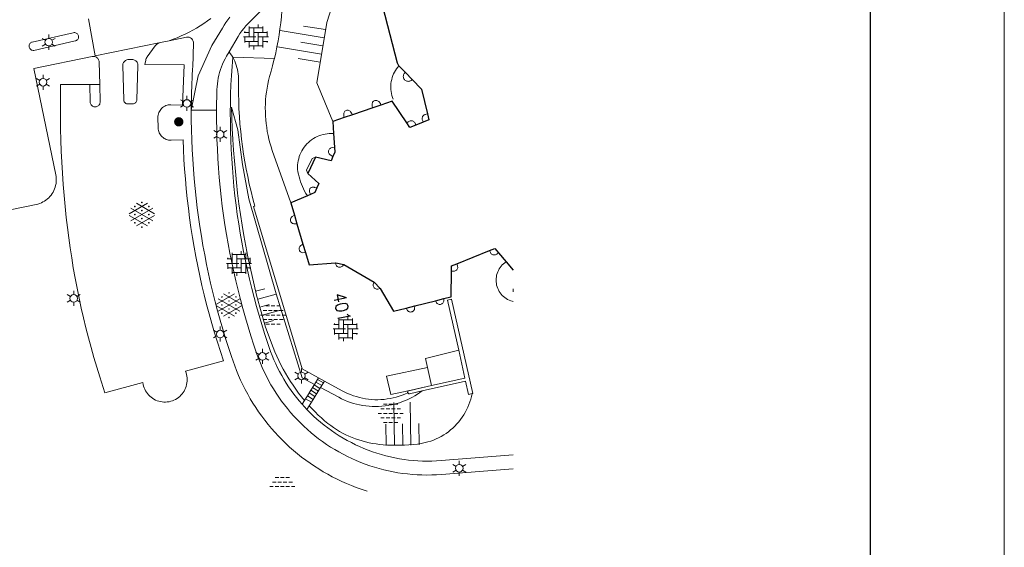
# Model space of a CAD drawing. Header units: metres. Extents: x 118656 to 118796, y 483654 to 483738.
# Tile 11 of 15: x 118760 to 118775, y 483687 to 483695. Entities that reach past the tile are written whole.
import ezdxf
from ezdxf.enums import TextEntityAlignment as Align

# ---------------------------------------------------------------- set-up
doc = ezdxf.new("R2010")
doc.units = ezdxf.units.M
doc.header["$MEASUREMENT"] = 0
doc.linetypes.add('DGN Style 2', pattern=[3.180526, 1.908315, -1.27221])
for name, color, linetype, lineweight in [('Baakschild', 7, 'Continuous', 0), ('Barrier', 7, 'Continuous', 0), ('Kader', 7, 'Continuous', 0), ('Klemmfix', 7, 'Continuous', 0), ('Level 17', 7, 'Continuous', 0), ('Level 19', 7, 'Continuous', 0), ('Level 2', 7, 'Continuous', 0), ('Level 21', 7, 'Continuous', 0), ('Level 22', 7, 'Continuous', 0), ('Level 31', 7, 'Continuous', 0), ('Level 33', 7, 'Continuous', 0), ('Level 50', 7, 'Continuous', 0), ('Oml_ voetganger', 7, 'Continuous', 0), ('Werkterrein', 7, 'Continuous', 0)]:
    doc.layers.add(name, color=color, linetype=linetype, lineweight=lineweight)
doc.styles.add('Style-STANDARD', font='STANDARD.shx')

# ---------------------------------------------------------------- blocks, each defined once
blk = doc.blocks.new('ONVERH_1')
at = {"layer": 'Barrier', "color": 7, "linetype": 'Continuous', "lineweight": 0}
for p, q in [((-1.18, 0.54), (-0.75, 0.54)), ((-0.86, 1.08), (-0.42, 1.08)), ((-0.54, 0.54), (-0.1, 0.54)), ((-0.21, 1.08), (0.22, 1.08)), ((0.12, 0.54), (0.55, 0.54)), ((0.44, 1.08), (0.87, 1.08)), ((0.77, 0.54), (1.2, 0.54)), ((-1.5, -0.01), (-1.07, -0.01)), ((-1.18, -0.54), (-0.75, -0.54)), ((-1.18, -0.54), (-0.75, -0.54)), ((-0.86, -0.01), (-0.42, -0.01)), ((-0.86, -1.09), (-0.42, -1.09)), ((-0.54, -0.54), (-0.1, -0.54)), ((-0.21, -0.01), (0.22, -0.01)), ((-0.21, -1.09), (0.22, -1.09)), ((0.12, -0.54), (0.55, -0.54)), ((0.44, -0.01), (0.87, -0.01)), ((0.44, -1.09), (0.87, -1.09)), ((0.77, -0.54), (1.2, -0.54)), ((1.09, -0.01), (1.5, -0.01))]:
    blk.add_line(p, q, dxfattribs=at)
blk = doc.blocks.new('OVERH_1')
at = {"layer": 'Barrier', "color": 7, "linetype": 'Continuous', "lineweight": 0}
for p, q in [((-0.81, 0), (-0.81, 1.26)), ((0.27, 1.08), (0.27, 1.47)), ((0.82, 0.54), (0.82, 1.26)), ((-1.5, 0), (0, 0)), ((-1.4, 0.54), (-0.81, 0.54)), ((-1.35, 0.54), (-1.35, 0.65)), ((-1.35, -0.65), (-1.35, 0)), ((-0.81, 1.08), (0.82, 1.08)), ((-0.27, -0.54), (-0.27, 1.08)), ((-0.27, 0.54), (1.35, 0.54)), ((0.27, -1.08), (0.27, 0.54)), ((0.27, 0), (1.5, 0)), ((0.82, -1.26), (0.82, 0)), ((1.35, 0), (1.35, 0.65)), ((-1.35, -0.54), (0.27, -0.54)), ((-0.81, -1.26), (-0.81, -0.54)), ((-0.81, -1.08), (0.82, -1.08)), ((-0.26, -1.48), (-0.26, -1.08)), ((0.82, -0.54), (1.4, -0.54)), ((1.35, -0.65), (1.35, -0.54))]:
    blk.add_line(p, q, dxfattribs=at)
blk = doc.blocks.new('GVERH_1')
at = {"layer": 'Barrier', "color": 7, "linetype": 'Continuous', "lineweight": 0}
for p, q in [((-1.5, 0.1), (0.66, 1.35)), ((-0.66, 1.35), (1.5, 0.1)), ((-1.3, 0.75), (1.3, -0.75)), ((-1.3, -0.75), (0, 0)), ((0, 0), (1.3, 0.75)), ((-1.5, -0.1), (0.66, -1.34)), ((-0.66, -1.34), (1.5, -0.1))]:
    blk.add_line(p, q, dxfattribs=at)
for centre in [(0, 1.45), (-0.84, 0.97), (-0.84, 0), (0, 0.48), (0.83, 0), (0.84, 0.97), (-0.84, -0.97), (0, -0.48), (0.83, -0.97), (0, -1.49)]:
    blk.add_circle(centre, 0.035, dxfattribs=at)
blk = doc.blocks.new('TALUD')
at = {"layer": 'Klemmfix', "color": 7, "linetype": 'Continuous', "lineweight": 0}
for p, q in [((0, 0), (-0.001, -0.712)), ((-0.711, 0), (-0.711, -0.712)), ((-0.355, -0.001), (-0.357, -1.425)), ((0.355, -0.001), (0.356, -1.425)), ((0.711, -0.002), (0.713, -0.714))]:
    blk.add_line(p, q, dxfattribs=at)
blk = doc.blocks.new('TALUD_4')
at = {"layer": 'Klemmfix', "color": 7, "linetype": 'Continuous', "lineweight": 0}
for p, q in [((-0.711, 0), (-0.712, -0.712)), ((-0.357, 0), (-0.358, -1.425)), ((0, 0), (0, -0.713)), ((0.354, 0), (0.356, -1.423)), ((0.711, 0), (0.711, -0.713))]:
    blk.add_line(p, q, dxfattribs=at)
blk = doc.blocks.new('TALUD_5')
at = {"layer": 'Klemmfix', "color": 7, "linetype": 'Continuous', "lineweight": 0}
for p, q in [((-0.713, 0), (-0.714, -0.711)), ((-0.357, 0), (-0.358, -1.422)), ((0, 0), (-0.001, -0.711)), ((0.354, 0.001), (0.355, -1.422)), ((0.711, 0.001), (0.71, -0.71))]:
    blk.add_line(p, q, dxfattribs=at)
blk = doc.blocks.new('LANTPL_1')
at = {"layer": 'Level 50', "color": 7, "linetype": 'Continuous', "lineweight": 13}
for p, q in [((-0.38, 0.22), (-0.78, 0.45)), ((0, 0.45), (0, 0.9)), ((0.78, 0.45), (0.39, 0.22)), ((-0.38, -0.22), (-0.78, -0.46)), ((0, -0.9), (0, -0.46)), ((0.78, -0.46), (0.39, -0.22))]:
    blk.add_line(p, q, dxfattribs=at)
blk.add_circle((0, 0), 0.45, dxfattribs=at)
blk = doc.blocks.new('BOOM_1')
at = {"layer": 'Oml_ voetganger', "linetype": 'Continuous', "lineweight": 0}
h = blk.add_hatch(color=7, dxfattribs=at)
edge = h.paths.add_edge_path()
edge.add_arc((0, 0), 0.56, 0, 360)
blk = doc.blocks.new('A2')
at = {"layer": 'Kader', "color": 7, "linetype": 'Continuous', "lineweight": 0, "flags": 128}
blk.add_lwpolyline([(-0.297, -0.21), (0.297, -0.21), (0.297, 0.21), (-0.297, 0.21), (-0.297, -0.21)], close=True, dxfattribs=at)
at = {"layer": 'Kader', "color": 7, "linetype": 'Continuous', "lineweight": 30, "flags": 128}
blk.add_lwpolyline([(-0.287, -0.2), (0.287, -0.2), (0.287, 0.2), (-0.287, 0.2), (-0.287, -0.2)], close=True, dxfattribs=at)
blk = doc.blocks.new('*U33')
at = {"layer": 'Kader', "color": 7, "linetype": 'Continuous', "lineweight": 0, "xscale": 200, "yscale": 200, "zscale": 200}
blk.add_blockref('A2', (0, 0), dxfattribs=at)

msp = doc.modelspace()

# ---------------------------------------------------------------- linework, layer by layer
at = {"layer": 'Barrier', "color": 7, "linetype": 'Continuous', "lineweight": 0}
for p, q in [((118764.226, 483687.669), (118764.278, 483687.669)), ((118764.265, 483687.737), (118764.319, 483687.737)), ((118764.305, 483687.804), (118764.359, 483687.804)), ((118764.305, 483687.669), (118764.359, 483687.669)), ((118764.346, 483687.737), (118764.4, 483687.737)), ((118764.386, 483687.804), (118764.441, 483687.804)), ((118764.386, 483687.669), (118764.441, 483687.669)), ((118764.427, 483687.737), (118764.481, 483687.737)), ((118764.467, 483687.804), (118764.522, 483687.804)), ((118764.467, 483687.669), (118764.522, 483687.669)), ((118764.508, 483687.737), (118764.562, 483687.737)), ((118764.549, 483687.669), (118764.601, 483687.669))]:
    msp.add_line(p, q, dxfattribs=at)
at = {"layer": 'Kader', "color": 7, "linetype": 'Continuous', "lineweight": 30}
for p, q in [((118766.154, 483693.953), (118766.25, 483693.853)), ((118766.25, 483693.853), (118766.351, 483693.749)), ((118765.763, 483693.323), (118765.458, 483693.218)), ((118765.885, 483693.365), (118765.763, 483693.323)), ((118765.338, 483693.177), (118765.166, 483693.118)), ((118765.166, 483693.118), (118765.177, 483692.941)), ((118765.458, 483693.218), (118765.338, 483693.177)), ((118766.518, 483693.11), (118766.407, 483693.065)), ((118765.177, 483692.941), (118765.191, 483692.736)), ((118764.91, 483692.586), (118764.794, 483692.345)), ((118764.786, 483692.011), (118764.538, 483691.903)), ((118764.832, 483692.032), (118764.786, 483692.011)), ((118764.538, 483691.903), (118764.592, 483691.72)), ((118764.592, 483691.72), (118764.63, 483691.594)), ((118764.63, 483691.594), (118764.721, 483691.287)), ((118764.721, 483691.287), (118764.758, 483691.164)), ((118767.016, 483690.996), (118767.507, 483691.194)), ((118767.64, 483691.161), (118767.755, 483691.027)), ((118765.212, 483691.01), (118765.329, 483690.986)), ((118765.329, 483690.986), (118765.783, 483690.722)), ((118765.783, 483690.722), (118765.876, 483690.628)), ((118766.699, 483690.444), (118766.823, 483690.475)), ((118766.261, 483690.334), (118766.389, 483690.366)), ((118766.389, 483690.366), (118766.699, 483690.444))]:
    msp.add_line(p, q, dxfattribs=at)
at = {"layer": 'Kader', "color": 7, "linetype": 'Continuous', "lineweight": 30, "flags": 128}
for points in [[(118767.129, 483696.214), (118766.989, 483696.206), (118766.948, 483696.196), (118766.224, 483695.72), (118766.205, 483695.693), (118765.906, 483694.873), (118765.908, 483694.842), (118766.129, 483693.995), (118766.149, 483693.958), (118766.154, 483693.953)], [(118766.351, 483693.749), (118766.491, 483693.604), (118766.581, 483693.232)], [(118766.27, 483693.1), (118766.052, 483693.422), (118765.885, 483693.365)], [(118766.407, 483693.065), (118766.318, 483693.029), (118766.27, 483693.1)], [(118766.581, 483693.232), (118766.602, 483693.144), (118766.518, 483693.11)], [(118765.191, 483692.736), (118765.196, 483692.661), (118765.169, 483692.597)], [(118765.169, 483692.597), (118765.141, 483692.533), (118764.91, 483692.586)], [(118764.794, 483692.345), (118764.96, 483692.193), (118764.929, 483692.127)], [(118764.929, 483692.127), (118764.899, 483692.061), (118764.832, 483692.032)], [(118767.507, 483691.194), (118767.585, 483691.225), (118767.64, 483691.161)], [(118764.758, 483691.164), (118764.812, 483690.981), (118765.206, 483691.011), (118765.212, 483691.01)], [(118766.939, 483690.884), (118766.941, 483690.966), (118767.016, 483690.996)], [(118767.755, 483691.027), (118767.861, 483690.9027)], [(118766.823, 483690.475), (118766.931, 483690.503), (118766.933, 483690.503), (118766.939, 483690.884)], [(118765.876, 483690.628), (118766.071, 483690.286), (118766.261, 483690.334)]]:
    msp.add_lwpolyline(points, dxfattribs=at)
at = {"layer": 'Level 17', "color": 7, "linetype": 'Continuous', "lineweight": 0}
for p, q in [((118762.591, 483694.299), (118762.723, 483694.326)), ((118764.294, 483694.059), (118763.671, 483694.081)), ((118761.685, 483693.673), (118761.539, 483693.673)), ((118763.053, 483693.287), (118763.43, 483693.287)), ((118764.745, 483688.954), (118764.708, 483688.898)), ((118764.761, 483688.98), (118764.745, 483688.954)), ((118764.814, 483688.875), (118764.779, 483688.82)), ((118764.847, 483688.929), (118764.814, 483688.875))]:
    msp.add_line(p, q, dxfattribs=at)
at = {"layer": 'Level 17', "color": 7, "linetype": 'Continuous', "lineweight": 0, "flags": 128}
for points in [[(118764.415, 483695.311), (118764.394, 483695.258), (118764.372, 483695.205), (118764.347, 483695.153), (118764.321, 483695.102), (118764.294, 483695.052), (118764.264, 483695.003), (118764.233, 483694.955), (118764.201, 483694.908), (118764.166, 483694.862), (118764.131, 483694.817), (118764.093, 483694.774), (118764.054, 483694.732), (118764.014, 483694.691), (118763.973, 483694.651), (118763.937, 483694.618), (118763.903, 483694.583), (118763.869, 483694.547), (118763.837, 483694.51), (118763.807, 483694.471), (118763.778, 483694.432), (118763.751, 483694.391), (118763.617, 483694.16)], [(118764.415, 483695.311), (118764.418, 483695.221), (118764.419, 483695.131), (118764.418, 483695.041), (118764.416, 483694.951), (118764.411, 483694.861), (118764.405, 483694.771), (118764.398, 483694.681), (118764.388, 483694.591), (118764.377, 483694.502), (118764.364, 483694.413), (118764.349, 483694.324), (118764.332, 483694.235), (118764.314, 483694.147), (118764.294, 483694.059)], [(118762.591, 483694.299), (118761.619, 483694.099), (118761.516, 483694.651)], [(118762.723, 483694.326), (118762.783, 483694.348), (118762.843, 483694.371), (118762.903, 483694.397), (118762.961, 483694.424), (118763.019, 483694.452), (118763.076, 483694.483), (118763.132, 483694.515), (118763.187, 483694.549), (118763.241, 483694.584), (118763.293, 483694.621), (118763.345, 483694.659)], [(118763.629, 483694.675), (118763.599, 483694.637), (118763.57, 483694.597), (118763.543, 483694.556), (118763.517, 483694.514), (118763.36, 483694.255), (118763.156, 483693.799), (118763.053, 483693.287)], [(118760.69, 483694.182), (118760.679, 483694.184), (118760.668, 483694.187), (118760.659, 483694.193), (118760.65, 483694.2), (118760.643, 483694.209), (118760.637, 483694.218), (118760.633, 483694.229), (118760.631, 483694.24), (118760.631, 483694.251), (118760.633, 483694.262), (118760.637, 483694.272), (118760.643, 483694.282), (118760.651, 483694.29), (118760.659, 483694.297), (118760.669, 483694.303), (118760.679, 483694.306), (118761.291, 483694.444), (118761.302, 483694.446), (118761.313, 483694.446), (118761.324, 483694.444), (118761.334, 483694.44), (118761.344, 483694.434), (118761.352, 483694.427), (118761.359, 483694.418), (118761.364, 483694.408), (118761.368, 483694.398), (118761.369, 483694.387), (118761.369, 483694.376), (118761.367, 483694.365), (118761.363, 483694.355), (118761.357, 483694.345), (118761.349, 483694.337), (118761.341, 483694.33), (118761.331, 483694.325), (118761.32, 483694.322), (118760.701, 483694.182), (118760.69, 483694.182)], [(118761.539, 483693.673), (118761.101, 483693.67), (118761.099, 483693.505), (118761.098, 483693.339), (118761.098, 483693.173), (118761.101, 483693.008), (118761.105, 483692.842), (118761.111, 483692.677), (118761.119, 483692.512), (118761.129, 483692.346), (118761.14, 483692.181), (118761.153, 483692.016), (118761.168, 483691.851), (118761.185, 483691.687), (118761.202, 483691.535), (118761.222, 483691.384), (118761.243, 483691.233), (118761.267, 483691.083), (118761.291, 483690.933), (118761.318, 483690.783), (118761.347, 483690.633), (118761.378, 483690.484), (118761.41, 483690.335), (118761.444, 483690.187), (118761.48, 483690.039), (118761.518, 483689.891), (118761.557, 483689.744), (118761.599, 483689.598), (118761.642, 483689.451), (118761.687, 483689.306), (118761.762, 483689.067), (118762.329, 483689.221), (118762.333, 483689.195), (118762.339, 483689.17), (118762.347, 483689.146), (118762.358, 483689.122), (118762.369, 483689.099), (118762.383, 483689.077), (118762.398, 483689.057), (118762.415, 483689.037), (118762.433, 483689.019), (118762.453, 483689.002), (118762.474, 483688.987), (118762.496, 483688.973), (118762.519, 483688.962), (118762.543, 483688.952), (118762.567, 483688.944), (118762.592, 483688.938), (118762.618, 483688.933), (118762.643, 483688.931), (118762.669, 483688.931), (118762.695, 483688.933), (118762.721, 483688.937), (118762.746, 483688.943), (118762.77, 483688.95), (118762.794, 483688.96), (118762.817, 483688.971), (118762.84, 483688.984), (118762.861, 483688.999), (118762.881, 483689.016), (118762.899, 483689.033), (118762.916, 483689.053), (118762.932, 483689.073), (118762.946, 483689.095), (118762.958, 483689.118), (118762.968, 483689.141), (118762.977, 483689.166), (118762.983, 483689.191), (118762.988, 483689.216), (118762.991, 483689.242), (118762.992, 483689.267), (118762.99, 483689.293), (118762.987, 483689.319), (118762.982, 483689.344), (118762.975, 483689.369), (118762.966, 483689.393), (118763.534, 483689.547), (118763.487, 483689.685), (118763.442, 483689.825), (118763.399, 483689.965), (118763.358, 483690.105), (118763.319, 483690.246), (118763.281, 483690.388), (118763.245, 483690.53), (118763.212, 483690.672), (118763.18, 483690.815), (118763.15, 483690.958), (118763.121, 483691.102), (118763.095, 483691.246), (118763.071, 483691.39), (118763.048, 483691.535), (118763.028, 483691.68), (118763.009, 483691.825), (118762.992, 483691.97), (118762.977, 483692.116), (118762.965, 483692.262), (118762.953, 483692.408), (118762.944, 483692.554), (118762.937, 483692.7), (118762.932, 483692.846), (118762.753, 483692.84), (118762.734, 483692.84), (118762.715, 483692.842), (118762.697, 483692.846), (118762.68, 483692.852), (118762.663, 483692.859), (118762.647, 483692.868), (118762.631, 483692.879), (118762.617, 483692.891), (118762.604, 483692.904), (118762.593, 483692.919), (118762.583, 483692.934), (118762.575, 483692.951), (118762.568, 483692.968), (118762.563, 483692.986), (118762.56, 483693.004), (118762.558, 483693.023), (118762.555, 483693.178), (118762.555, 483693.197), (118762.558, 483693.216), (118762.562, 483693.234), (118762.568, 483693.252), (118762.576, 483693.27), (118762.586, 483693.286), (118762.597, 483693.301), (118762.61, 483693.315), (118762.625, 483693.328), (118762.64, 483693.339), (118762.656, 483693.349), (118762.674, 483693.357), (118762.692, 483693.363), (118762.71, 483693.367), (118762.729, 483693.369), (118762.748, 483693.369), (118762.921, 483693.364), (118762.945, 483693.965), (118762.36, 483693.971), (118762.373, 483694.036), (118762.376, 483694.049), (118762.381, 483694.061), (118762.387, 483694.073), (118762.395, 483694.085), (118762.515, 483694.25), (118762.525, 483694.261), (118762.536, 483694.272), (118762.549, 483694.281), (118762.562, 483694.289), (118762.576, 483694.294), (118762.591, 483694.299)], [(118762.723, 483694.326), (118762.98, 483694.38), (118762.993, 483694.381), (118763.006, 483694.381), (118763.019, 483694.379), (118763.031, 483694.375), (118763.043, 483694.369), (118763.054, 483694.361), (118763.063, 483694.352), (118763.071, 483694.341), (118763.078, 483694.33), (118763.082, 483694.318), (118763.085, 483694.305), (118763.085, 483694.292), (118763.075, 483693.924), (118763.073, 483693.915), (118763.066, 483693.789), (118763.061, 483693.664), (118763.057, 483693.538), (118763.054, 483693.412), (118763.053, 483693.287)], [(118763.617, 483694.16), (118763.58, 483694.096), (118763.559, 483694.057), (118763.539, 483694.018), (118763.52, 483693.977), (118763.503, 483693.937), (118763.489, 483693.895), (118763.476, 483693.853), (118763.464, 483693.81), (118763.455, 483693.768), (118763.448, 483693.725), (118763.442, 483693.682), (118763.438, 483693.639), (118763.436, 483693.595), (118763.433, 483693.493), (118763.431, 483693.39), (118763.43, 483693.287)], [(118763.671, 483694.081), (118763.654, 483694.108), (118763.636, 483694.134), (118763.617, 483694.16)], [(118761.577, 483694.091), (118761.589, 483694.091), (118761.601, 483694.091), (118761.613, 483694.088), (118761.625, 483694.084), (118761.635, 483694.078), (118761.645, 483694.071), (118761.654, 483694.062), (118761.662, 483694.053), (118761.668, 483694.042), (118761.672, 483694.03), (118761.675, 483694.018), (118761.676, 483694.006), (118761.685, 483693.673)], [(118762.108, 483693.382), (118762.097, 483693.383), (118762.087, 483693.385), (118762.077, 483693.39), (118762.067, 483693.396), (118762.06, 483693.403), (118762.053, 483693.412), (118762.048, 483693.422), (118762.045, 483693.432), (118762.044, 483693.443), (118762.03, 483693.954), (118762.031, 483693.967), (118762.033, 483693.979), (118762.037, 483693.991), (118762.043, 483694.002), (118762.051, 483694.012), (118762.059, 483694.021), (118762.069, 483694.029), (118762.08, 483694.035), (118762.092, 483694.04), (118762.104, 483694.043), (118762.117, 483694.044), (118762.169, 483694.044), (118762.181, 483694.043), (118762.194, 483694.041), (118762.206, 483694.036), (118762.217, 483694.03), (118762.227, 483694.023), (118762.236, 483694.013), (118762.244, 483694.003), (118762.25, 483693.992), (118762.254, 483693.979), (118762.256, 483693.967), (118762.257, 483693.954), (118762.24, 483693.444), (118762.239, 483693.433), (118762.236, 483693.423), (118762.231, 483693.414), (118762.225, 483693.405), (118762.218, 483693.398), (118762.209, 483693.392), (118762.2, 483693.387), (118762.19, 483693.385), (118762.179, 483693.383), (118762.108, 483693.382)], [(118764.708, 483688.898), (118764.665, 483688.948), (118764.623, 483688.999), (118764.583, 483689.051), (118764.544, 483689.105), (118764.507, 483689.159), (118764.471, 483689.214), (118764.436, 483689.271), (118764.403, 483689.328), (118764.372, 483689.386), (118764.342, 483689.444), (118764.314, 483689.504), (118764.287, 483689.564), (118764.262, 483689.625), (118764.238, 483689.687), (118764.192, 483689.82), (118764.148, 483689.953), (118764.106, 483690.087), (118764.066, 483690.222), (118764.027, 483690.357), (118763.99, 483690.493), (118763.955, 483690.629), (118763.922, 483690.765), (118763.891, 483690.902), (118763.861, 483691.04), (118763.833, 483691.177), (118763.807, 483691.316), (118763.783, 483691.454), (118763.761, 483691.593), (118763.74, 483691.732), (118763.721, 483691.871), (118763.705, 483692.011), (118763.69, 483692.151), (118763.677, 483692.288), (118763.666, 483692.426), (118763.656, 483692.563), (118763.649, 483692.701), (118763.643, 483692.839), (118763.639, 483692.977), (118763.637, 483693.115), (118763.636, 483693.253), (118763.637, 483693.391), (118763.641, 483693.529), (118763.645, 483693.667), (118763.652, 483693.805), (118763.661, 483693.943), (118763.671, 483694.081)], [(118761.685, 483693.673), (118761.692, 483693.414), (118761.692, 483693.402), (118761.689, 483693.391), (118761.685, 483693.38), (118761.679, 483693.37), (118761.672, 483693.361), (118761.663, 483693.353), (118761.653, 483693.347), (118761.643, 483693.342), (118761.631, 483693.339), (118761.62, 483693.338), (118761.608, 483693.339), (118761.597, 483693.341), (118761.586, 483693.345), (118761.576, 483693.351), (118761.567, 483693.359), (118761.559, 483693.367), (118761.553, 483693.377), (118761.548, 483693.388), (118761.545, 483693.399), (118761.544, 483693.411), (118761.539, 483693.673)], [(118763.053, 483693.287), (118763.053, 483693.14), (118763.056, 483692.994), (118763.06, 483692.847), (118763.066, 483692.701), (118763.074, 483692.555), (118763.084, 483692.409), (118763.096, 483692.263), (118763.109, 483692.117), (118763.125, 483691.975), (118763.142, 483691.833), (118763.16, 483691.691), (118763.181, 483691.55), (118763.203, 483691.409), (118763.227, 483691.268), (118763.253, 483691.127), (118763.281, 483690.987), (118763.31, 483690.847), (118763.341, 483690.708), (118763.374, 483690.569), (118763.409, 483690.43), (118763.445, 483690.292), (118763.484, 483690.154), (118763.524, 483690.017), (118763.565, 483689.88), (118763.609, 483689.744), (118763.654, 483689.609), (118763.701, 483689.474), (118763.728, 483689.401), (118763.758, 483689.329), (118763.79, 483689.258), (118763.823, 483689.187), (118763.858, 483689.118), (118763.895, 483689.049), (118763.933, 483688.981), (118763.974, 483688.915), (118764.016, 483688.849), (118764.059, 483688.785), (118764.105, 483688.721), (118764.151, 483688.659), (118764.2, 483688.598), (118764.25, 483688.538), (118764.301, 483688.48), (118764.354, 483688.423), (118764.409, 483688.367), (118764.464, 483688.312), (118764.521, 483688.259), (118764.58, 483688.208), (118764.64, 483688.158), (118764.701, 483688.109), (118764.763, 483688.063), (118764.826, 483688.017), (118764.891, 483687.974), (118764.957, 483687.932), (118765.023, 483687.891), (118765.091, 483687.853), (118765.159, 483687.816), (118765.229, 483687.781), (118765.299, 483687.747), (118765.371, 483687.716), (118765.443, 483687.686), (118765.515, 483687.658), (118765.589, 483687.632), (118765.663, 483687.608), (118765.68, 483687.603)], [(118767.861, 483687.9368), (118766.787, 483687.851), (118766.715, 483687.846), (118766.643, 483687.843), (118766.57, 483687.842), (118766.498, 483687.843), (118766.426, 483687.846), (118766.354, 483687.851), (118766.282, 483687.858), (118766.21, 483687.867), (118766.139, 483687.877), (118766.068, 483687.89), (118765.997, 483687.905), (118765.927, 483687.921), (118765.857, 483687.939), (118765.788, 483687.959), (118765.719, 483687.981), (118765.651, 483688.005), (118765.583, 483688.031), (118765.517, 483688.059), (118765.451, 483688.088), (118765.385, 483688.119), (118765.321, 483688.151), (118765.257, 483688.186), (118765.195, 483688.222), (118765.133, 483688.26), (118765.073, 483688.299), (118765.014, 483688.341), (118764.955, 483688.383), (118764.898, 483688.427), (118764.843, 483688.473), (118764.788, 483688.52), (118764.735, 483688.569), (118764.683, 483688.619), (118764.632, 483688.671), (118764.583, 483688.723), (118764.535, 483688.777), (118764.489, 483688.833), (118764.444, 483688.889), (118764.4, 483688.947), (118764.359, 483689.006), (118764.319, 483689.066), (118764.28, 483689.127), (118764.243, 483689.189), (118764.208, 483689.252), (118764.175, 483689.316), (118764.143, 483689.381), (118764.113, 483689.447), (118764.085, 483689.513), (118764.058, 483689.581), (118764.034, 483689.648), (118763.988, 483689.783), (118763.944, 483689.918), (118763.902, 483690.053), (118763.861, 483690.189), (118763.823, 483690.326), (118763.786, 483690.463), (118763.751, 483690.601), (118763.718, 483690.739), (118763.686, 483690.877), (118763.656, 483691.016), (118763.629, 483691.155), (118763.603, 483691.295), (118763.578, 483691.435), (118763.556, 483691.575), (118763.535, 483691.716), (118763.516, 483691.856), (118763.499, 483691.997), (118763.484, 483692.139), (118763.471, 483692.282), (118763.459, 483692.425), (118763.45, 483692.569), (118763.442, 483692.712), (118763.436, 483692.856), (118763.432, 483693), (118763.43, 483693.143), (118763.43, 483693.287)], [(118764.779, 483688.82), (118764.743, 483688.859), (118764.708, 483688.898)], [(118767.861, 483688.1439), (118766.783, 483688.058), (118766.714, 483688.053), (118766.645, 483688.051), (118766.575, 483688.05), (118766.506, 483688.051), (118766.437, 483688.054), (118766.368, 483688.059), (118766.299, 483688.066), (118766.231, 483688.075), (118766.162, 483688.086), (118766.094, 483688.098), (118766.026, 483688.113), (118765.959, 483688.129), (118765.892, 483688.147), (118765.826, 483688.167), (118765.76, 483688.189), (118765.695, 483688.213), (118765.631, 483688.239), (118765.567, 483688.266), (118765.505, 483688.295), (118765.443, 483688.326), (118765.381, 483688.358), (118765.321, 483688.392), (118765.262, 483688.428), (118765.204, 483688.465), (118765.147, 483688.505), (118765.091, 483688.545), (118765.035, 483688.587), (118764.982, 483688.631), (118764.929, 483688.676), (118764.878, 483688.723), (118764.828, 483688.771), (118764.779, 483688.82)]]:
    msp.add_lwpolyline(points, dxfattribs=at)
at = {"layer": 'Level 19', "color": 7, "linetype": 'Continuous', "lineweight": 0}
msp.add_line((118764.709, 483689.428), (118764.953, 483689.295), dxfattribs=at)
at = {"layer": 'Level 19', "color": 7, "linetype": 'Continuous', "lineweight": 0, "flags": 128}
for points in [[(118765.166, 483693.118), (118764.927, 483693.695), (118765.075, 483694.597), (118765.536, 483696.038), (118765.621, 483696.911), (118765.978, 483697.126)], [(118761.577, 483694.091), (118761.571, 483694.089), (118760.701, 483693.909), (118761.029, 483692.325), (118761.033, 483692.299), (118761.036, 483692.272), (118761.037, 483692.246), (118761.036, 483692.219), (118761.033, 483692.192), (118761.027, 483692.166), (118761.021, 483692.14), (118761.012, 483692.115), (118761.001, 483692.09), (118760.989, 483692.066), (118760.975, 483692.043), (118760.96, 483692.021), (118760.943, 483692.001), (118760.924, 483691.981), (118760.904, 483691.963), (118760.883, 483691.947), (118760.861, 483691.932), (118760.838, 483691.918), (118760.814, 483691.907), (118760.789, 483691.897), (118760.763, 483691.888), (118760.737, 483691.882), (118758.187, 483691.357)], [(118763.671, 483694.081), (118763.687, 483694.051), (118763.701, 483694.021), (118763.714, 483693.991), (118763.725, 483693.959), (118763.735, 483693.927), (118763.743, 483693.895), (118763.75, 483693.862), (118763.755, 483693.829), (118763.758, 483693.796), (118763.759, 483693.763), (118763.758, 483693.649), (118763.758, 483693.535), (118763.761, 483693.422), (118763.765, 483693.309), (118763.772, 483693.195), (118763.78, 483693.082), (118763.791, 483692.969), (118763.803, 483692.856), (118763.817, 483692.744), (118763.834, 483692.631), (118763.852, 483692.519), (118763.873, 483692.408), (118763.895, 483692.297), (118763.919, 483692.186), (118763.945, 483692.075), (118763.973, 483691.965), (118764.003, 483691.856), (118763.984, 483691.85)], [(118764.538, 483691.903), (118764.263, 483692.686), (118764.245, 483692.742), (118764.228, 483692.799), (118764.213, 483692.856), (118764.2, 483692.913), (118764.188, 483692.971), (118764.179, 483693.029), (118764.171, 483693.088), (118764.165, 483693.147), (118764.161, 483693.206), (118764.159, 483693.265), (118764.158, 483693.324), (118764.16, 483693.383), (118764.163, 483693.442), (118764.168, 483693.501), (118764.175, 483693.56), (118764.184, 483693.618), (118764.195, 483693.676), (118764.208, 483693.734), (118764.222, 483693.791), (118764.245, 483693.871), (118764.267, 483693.952), (118764.287, 483694.033), (118764.294, 483694.059)], [(118766.067, 483693.452), (118766.056, 483693.48), (118766.047, 483693.509), (118766.041, 483693.539), (118766.036, 483693.569), (118766.033, 483693.599), (118766.031, 483693.629), (118766.032, 483693.659), (118766.035, 483693.689), (118766.039, 483693.719), (118766.046, 483693.748), (118766.054, 483693.777), (118766.064, 483693.804), (118766.075, 483693.831), (118766.088, 483693.857), (118766.103, 483693.883), (118766.118, 483693.907), (118766.136, 483693.931), (118766.154, 483693.953)], [(118764.892, 483689.195), (118764.711, 483689.292), (118764.32, 483690.545), (118763.914, 483691.963), (118763.82, 483692.478), (118763.749, 483692.996), (118763.654, 483693.334), (118763.659, 483693.173), (118763.665, 483693.013), (118763.673, 483692.852), (118763.684, 483692.692), (118763.696, 483692.531), (118763.711, 483692.371), (118763.727, 483692.211), (118763.745, 483692.052), (118763.765, 483691.892), (118763.787, 483691.733), (118763.811, 483691.574), (118763.838, 483691.416), (118763.866, 483691.257), (118763.896, 483691.1), (118764.029, 483690.529), (118764.053, 483690.438), (118764.078, 483690.348), (118764.161, 483690.049), (118764.276, 483689.748), (118764.302, 483689.682), (118764.33, 483689.616), (118764.36, 483689.551), (118764.391, 483689.487), (118764.424, 483689.424), (118764.459, 483689.362), (118764.495, 483689.301), (118764.533, 483689.24), (118764.572, 483689.181), (118764.613, 483689.123), (118764.655, 483689.065), (118764.699, 483689.009), (118764.745, 483688.954)], [(118764.786, 483692.011), (118764.765, 483692.045), (118764.746, 483692.079), (118764.728, 483692.114), (118764.712, 483692.149), (118764.697, 483692.185), (118764.684, 483692.221), (118764.672, 483692.257), (118764.662, 483692.294), (118764.653, 483692.332), (118764.646, 483692.369), (118764.641, 483692.407), (118764.64, 483692.439), (118764.641, 483692.471), (118764.644, 483692.502), (118764.649, 483692.533), (118764.657, 483692.564), (118764.665, 483692.595), (118764.676, 483692.624), (118764.689, 483692.653), (118764.703, 483692.682), (118764.72, 483692.709), (118764.738, 483692.735), (118764.757, 483692.76), (118764.778, 483692.784), (118764.801, 483692.806), (118764.824, 483692.827), (118764.849, 483692.846), (118764.876, 483692.864), (118764.903, 483692.88), (118764.931, 483692.894), (118764.96, 483692.907), (118764.99, 483692.918), (118765.021, 483692.927), (118765.051, 483692.933), (118765.083, 483692.938), (118765.114, 483692.941), (118765.146, 483692.942), (118765.177, 483692.941)], [(118767.861, 483690.4321), (118767.847, 483690.435), (118767.823, 483690.443), (118767.799, 483690.452), (118767.777, 483690.463), (118767.755, 483690.476), (118767.734, 483690.491), (118767.715, 483690.506), (118767.697, 483690.524), (118767.68, 483690.543), (118767.665, 483690.563), (118767.651, 483690.584), (118767.639, 483690.606), (118767.629, 483690.629), (118767.62, 483690.652), (118767.613, 483690.677), (118767.609, 483690.701), (118767.606, 483690.726), (118767.605, 483690.751), (118767.606, 483690.777), (118767.609, 483690.801), (118767.613, 483690.826), (118767.62, 483690.85), (118767.629, 483690.874), (118767.639, 483690.897), (118767.651, 483690.919), (118767.665, 483690.94), (118767.68, 483690.96), (118767.697, 483690.979), (118767.715, 483690.996), (118767.734, 483691.012), (118767.755, 483691.027)], [(118766.499, 483689.097), (118766.465, 483689.072), (118766.429, 483689.049), (118766.392, 483689.026), (118766.355, 483689.005), (118766.317, 483688.985), (118766.278, 483688.967), (118766.238, 483688.95), (118766.198, 483688.935), (118766.16, 483688.921), (118766.121, 483688.91), (118766.082, 483688.899), (118766.043, 483688.89), (118766.003, 483688.883), (118765.993, 483688.881), (118765.946, 483688.874), (118765.899, 483688.869), (118765.851, 483688.866), (118765.803, 483688.865), (118765.756, 483688.866), (118765.708, 483688.869), (118765.661, 483688.873), (118765.613, 483688.88), (118765.567, 483688.889), (118765.52, 483688.899), (118765.474, 483688.912), (118765.429, 483688.926), (118765.384, 483688.942), (118765.34, 483688.96), (118765.297, 483688.98), (118765.254, 483689.002), (118764.983, 483689.147)], [(118765.044, 483689.245), (118765.305, 483689.101), (118765.347, 483689.079), (118765.388, 483689.06), (118765.431, 483689.042), (118765.475, 483689.026), (118765.519, 483689.012), (118765.563, 483688.999), (118765.608, 483688.989), (118765.654, 483688.981), (118765.7, 483688.974), (118765.746, 483688.969), (118765.792, 483688.967), (118765.838, 483688.966), (118765.885, 483688.968), (118765.931, 483688.971), (118765.977, 483688.977), (118766.023, 483688.984), (118766.068, 483688.993), (118766.113, 483689.004), (118766.157, 483689.017), (118766.201, 483689.032), (118766.244, 483689.049), (118766.287, 483689.068)], [(118764.814, 483688.875), (118764.858, 483688.829), (118764.902, 483688.783), (118764.948, 483688.738), (118764.995, 483688.695), (118765.043, 483688.653), (118765.093, 483688.612), (118765.135, 483688.58), (118765.178, 483688.55), (118765.222, 483688.521), (118765.267, 483688.494), (118765.313, 483688.468), (118765.36, 483688.444), (118765.408, 483688.422), (118765.457, 483688.401), (118765.506, 483688.383), (118765.556, 483688.365), (118765.606, 483688.35), (118765.657, 483688.336), (118765.708, 483688.324), (118765.76, 483688.314), (118765.812, 483688.306), (118765.864, 483688.3), (118765.917, 483688.295), (118765.981, 483688.29), (118766.045, 483688.287), (118766.11, 483688.286), (118766.174, 483688.286), (118766.238, 483688.288), (118766.303, 483688.292), (118766.367, 483688.298), (118766.431, 483688.305), (118766.494, 483688.315), (118766.504, 483688.317), (118766.546, 483688.326), (118766.587, 483688.337), (118766.628, 483688.349), (118766.669, 483688.364), (118766.708, 483688.38), (118766.747, 483688.399), (118766.785, 483688.419), (118766.822, 483688.44), (118766.858, 483688.464), (118766.893, 483688.489), (118766.926, 483688.515), (118766.959, 483688.543), (118766.99, 483688.573), (118767.019, 483688.604), (118767.047, 483688.636), (118767.074, 483688.669), (118767.099, 483688.704), (118767.123, 483688.74), (118767.145, 483688.777), (118767.165, 483688.814), (118767.184, 483688.853), (118767.2, 483688.893), (118767.215, 483688.933), (118767.228, 483688.973), (118767.239, 483689.015), (118767.249, 483689.057)]]:
    msp.add_lwpolyline(points, dxfattribs=at)
at = {"layer": 'Level 2', "color": 7, "linetype": 'Continuous', "lineweight": 13, "flags": 128}
for points in [[(118766.64, 483689.177), (118766.549, 483689.581), (118767.046, 483689.707)], [(118767.046, 483689.707), (118767.14, 483689.289), (118766.64, 483689.177)]]:
    msp.add_lwpolyline(points, dxfattribs=at)
at = {"layer": 'Level 21', "color": 7, "linetype": 'Continuous', "lineweight": 0, "flags": 128}
for points in [[(118766.25, 483693.853), (118766.241, 483693.846), (118766.233, 483693.837), (118766.227, 483693.827), (118766.223, 483693.816), (118766.22, 483693.804), (118766.219, 483693.792), (118766.22, 483693.78), (118766.223, 483693.769), (118766.228, 483693.758), (118766.235, 483693.748), (118766.242, 483693.739), (118766.251, 483693.733), (118766.261, 483693.727), (118766.271, 483693.723), (118766.282, 483693.72), (118766.293, 483693.719), (118766.304, 483693.721), (118766.315, 483693.723), (118766.326, 483693.727), (118766.335, 483693.733), (118766.344, 483693.74), (118766.351, 483693.749)], [(118765.885, 483693.365), (118765.878, 483693.386), (118765.853, 483693.416), (118765.845, 483693.423), (118765.836, 483693.429), (118765.826, 483693.433), (118765.816, 483693.435), (118765.805, 483693.434), (118765.795, 483693.433), (118765.785, 483693.429), (118765.775, 483693.423), (118765.768, 483693.416), (118765.761, 483693.407), (118765.757, 483693.397), (118765.754, 483693.387), (118765.753, 483693.377), (118765.756, 483693.342), (118765.763, 483693.323)], [(118765.458, 483693.218), (118765.451, 483693.24), (118765.433, 483693.266), (118765.425, 483693.274), (118765.417, 483693.28), (118765.407, 483693.285), (118765.397, 483693.287), (118765.386, 483693.288), (118765.376, 483693.287), (118765.365, 483693.284), (118765.356, 483693.279), (118765.348, 483693.272), (118765.341, 483693.264), (118765.335, 483693.255), (118765.332, 483693.245), (118765.33, 483693.234), (118765.331, 483693.198), (118765.338, 483693.177)], [(118766.407, 483693.065), (118766.395, 483693.094), (118766.39, 483693.103), (118766.383, 483693.112), (118766.374, 483693.119), (118766.365, 483693.125), (118766.354, 483693.129), (118766.343, 483693.131), (118766.332, 483693.132), (118766.321, 483693.13), (118766.31, 483693.127), (118766.3, 483693.122), (118766.291, 483693.115), (118766.27, 483693.1)], [(118766.581, 483693.232), (118766.56, 483693.227), (118766.55, 483693.226), (118766.539, 483693.222), (118766.53, 483693.217), (118766.521, 483693.211), (118766.514, 483693.203), (118766.508, 483693.194), (118766.504, 483693.184), (118766.501, 483693.174), (118766.501, 483693.163), (118766.502, 483693.152), (118766.505, 483693.142), (118766.509, 483693.132), (118766.518, 483693.11)], [(118765.191, 483692.736), (118765.169, 483692.734), (118765.143, 483692.726), (118765.133, 483692.722), (118765.125, 483692.717), (118765.118, 483692.71), (118765.112, 483692.702), (118765.107, 483692.694), (118765.104, 483692.684), (118765.102, 483692.675), (118765.102, 483692.665), (118765.104, 483692.655), (118765.108, 483692.646), (118765.113, 483692.637), (118765.119, 483692.63), (118765.146, 483692.607), (118765.169, 483692.597)], [(118764.91, 483692.586), (118764.856, 483692.566), (118764.771, 483692.392), (118764.794, 483692.345)], [(118764.929, 483692.127), (118764.895, 483692.133), (118764.886, 483692.137), (118764.877, 483692.139), (118764.867, 483692.14), (118764.857, 483692.139), (118764.848, 483692.136), (118764.839, 483692.132), (118764.832, 483692.126), (118764.825, 483692.118), (118764.821, 483692.11), (118764.817, 483692.101), (118764.816, 483692.091), (118764.816, 483692.082), (118764.818, 483692.072), (118764.832, 483692.032)], [(118764.592, 483691.72), (118764.559, 483691.7), (118764.551, 483691.693), (118764.544, 483691.684), (118764.539, 483691.675), (118764.535, 483691.664), (118764.534, 483691.654), (118764.534, 483691.643), (118764.537, 483691.632), (118764.541, 483691.623), (118764.547, 483691.613), (118764.555, 483691.606), (118764.563, 483691.599), (118764.573, 483691.595), (118764.583, 483691.592), (118764.63, 483691.594)], [(118764.721, 483691.287), (118764.687, 483691.268), (118764.679, 483691.26), (118764.672, 483691.252), (118764.667, 483691.242), (118764.664, 483691.232), (118764.663, 483691.221), (118764.664, 483691.21), (118764.667, 483691.2), (118764.671, 483691.19), (118764.678, 483691.181), (118764.686, 483691.174), (118764.695, 483691.168), (118764.705, 483691.164), (118764.715, 483691.161), (118764.758, 483691.164)], [(118767.507, 483691.194), (118767.519, 483691.166), (118767.523, 483691.156), (118767.53, 483691.148), (118767.537, 483691.141), (118767.547, 483691.135), (118767.556, 483691.13), (118767.567, 483691.127), (118767.577, 483691.127), (118767.588, 483691.128), (118767.598, 483691.13), (118767.608, 483691.135), (118767.617, 483691.141), (118767.64, 483691.161)], [(118765.212, 483691.01), (118765.211, 483690.984), (118765.216, 483690.974), (118765.222, 483690.965), (118765.23, 483690.957), (118765.239, 483690.951), (118765.249, 483690.946), (118765.26, 483690.944), (118765.271, 483690.943), (118765.282, 483690.944), (118765.293, 483690.948), (118765.303, 483690.953), (118765.311, 483690.959), (118765.329, 483690.986)], [(118766.939, 483690.884), (118766.973, 483690.883), (118766.983, 483690.885), (118766.993, 483690.888), (118767.003, 483690.893), (118767.011, 483690.899), (118767.018, 483690.907), (118767.024, 483690.916), (118767.028, 483690.926), (118767.031, 483690.936), (118767.031, 483690.947), (118767.03, 483690.957), (118767.027, 483690.967), (118767.016, 483690.996)], [(118765.783, 483690.722), (118765.77, 483690.687), (118765.769, 483690.676), (118765.77, 483690.666), (118765.773, 483690.656), (118765.777, 483690.647), (118765.783, 483690.639), (118765.79, 483690.632), (118765.799, 483690.626), (118765.808, 483690.621), (118765.818, 483690.619), (118765.828, 483690.618), (118765.838, 483690.619), (118765.876, 483690.628)], [(118767.861, 483690.6203), (118767.86, 483690.617), (118767.858, 483690.605), (118767.858, 483690.594), (118767.86, 483690.583), (118767.861, 483690.5793)], [(118766.699, 483690.444), (118766.717, 483690.411), (118766.725, 483690.404), (118766.733, 483690.398), (118766.743, 483690.393), (118766.753, 483690.39), (118766.763, 483690.389), (118766.773, 483690.39), (118766.783, 483690.393), (118766.793, 483690.397), (118766.801, 483690.403), (118766.809, 483690.41), (118766.815, 483690.419), (118766.819, 483690.428), (118766.822, 483690.438), (118766.823, 483690.475)], [(118767.046, 483689.707), (118766.878, 483690.454), (118766.939, 483690.468), (118767.256, 483689.059), (118767.249, 483689.057)], [(118766.261, 483690.334), (118766.283, 483690.299), (118766.289, 483690.291), (118766.298, 483690.285), (118766.307, 483690.28), (118766.317, 483690.277), (118766.328, 483690.275), (118766.338, 483690.276), (118766.349, 483690.279), (118766.358, 483690.283), (118766.367, 483690.289), (118766.374, 483690.297), (118766.38, 483690.306), (118766.384, 483690.315), (118766.387, 483690.326), (118766.389, 483690.366)], [(118766.287, 483689.068), (118766.285, 483689.074), (118766.284, 483689.08), (118766.286, 483689.087), (118766.289, 483689.093), (118766.293, 483689.099), (118766.64, 483689.177)], [(118767.249, 483689.057), (118767.195, 483689.045), (118767.15, 483689.244), (118766.499, 483689.097)], [(118766.499, 483689.097), (118766.312, 483689.055), (118766.306, 483689.055), (118766.3, 483689.056), (118766.295, 483689.059), (118766.29, 483689.063), (118766.287, 483689.068)]]:
    msp.add_lwpolyline(points, dxfattribs=at)
at = {"layer": 'Level 22', "color": 7, "linetype": 'Continuous', "lineweight": 0}
msp.add_line((118763.984, 483691.85), (118764.709, 483689.428), dxfattribs=at)
at = {"layer": 'Level 31', "color": 7, "linetype": 'Continuous', "lineweight": 0}
for p, q in [((118764.953, 483689.295), (118765.044, 483689.245)), ((118764.983, 483689.147), (118764.847, 483688.929)), ((118765.044, 483689.245), (118764.983, 483689.147)), ((118764.847, 483688.929), (118764.761, 483688.98))]:
    msp.add_line(p, q, dxfattribs=at)
at = {"layer": 'Level 31', "color": 7, "linetype": 'Continuous', "lineweight": 0, "flags": 128}
for points in [[(118764.892, 483689.195), (118764.938, 483689.269), (118764.953, 483689.295)], [(118764.761, 483688.98), (118764.787, 483689.024), (118764.839, 483689.108), (118764.892, 483689.195)]]:
    msp.add_lwpolyline(points, dxfattribs=at)
at = {"layer": 'Level 33', "color": 7, "linetype": 'Continuous', "lineweight": 0}
for p, q in [((118764.864, 483689.148), (118764.951, 483689.095)), ((118764.975, 483689.135), (118764.889, 483689.189)), ((118764.914, 483689.23), (118765.001, 483689.177)), ((118765.028, 483689.22), (118764.938, 483689.269)), ((118764.873, 483688.971), (118764.787, 483689.024)), ((118764.814, 483689.067), (118764.9, 483689.014)), ((118764.925, 483689.055), (118764.839, 483689.108))]:
    msp.add_line(p, q, dxfattribs=at)
at = {"layer": 'Werkterrein', "color": 7, "linetype": 'DGN Style 2', "lineweight": 0}
msp.add_line((118766.64, 483689.177), (118766.302, 483689.101), dxfattribs=at)
at = {"layer": 'Werkterrein', "color": 7, "linetype": 'DGN Style 2', "lineweight": 0, "flags": 128}
msp.add_lwpolyline([(118766.293, 483689.099), (118766.035, 483689.043), (118765.969, 483689.317), (118766.579, 483689.448)], dxfattribs=at)

# ---------------------------------------------------------------- block references
at = {"layer": 'Barrier', "color": 7, "linetype": 'Continuous', "lineweight": 0, "xscale": 0.1250023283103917, "yscale": 0.1250023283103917, "zscale": 0.1250023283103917}
for name, p in [('OVERH_1', (118764.019, 483694.382)), ('GVERH_1', (118762.315, 483691.73)), ('OVERH_1', (118763.765, 483691.001)), ('GVERH_1', (118763.616, 483690.38)), ('ONVERH_1', (118764.273, 483690.232)), ('OVERH_1', (118765.358, 483690.023)), ('ONVERH_1', (118766.029, 483688.763))]:
    msp.add_blockref(name, p, dxfattribs=at)
at = {"layer": 'Kader', "color": 7, "linetype": 'Continuous', "lineweight": 0}
msp.add_blockref('*U33', (118715.794, 483695.52), dxfattribs=at)
at = {"layer": 'Klemmfix', "color": 7, "linetype": 'Continuous', "lineweight": 0}
for name, p, xscale, yscale, zscale, rotation in [('TALUD_4', (118765.017, 483694.248), 0.3462479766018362, 0.4664976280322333, 0.3462479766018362, 260.6728446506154), ('TALUD_5', (118764.078, 483690.348), 0.3462465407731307, 0.2013346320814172, 0.3462465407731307, 105.5042298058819), ('TALUD', (118766.211, 483688.287), 0.3462494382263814, 0.4496511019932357, 0.3462494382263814, 181.1266260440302)]:
    msp.add_blockref(name, p, dxfattribs=dict(at, xscale=xscale, yscale=yscale, zscale=zscale, rotation=rotation))
at = {"layer": 'Level 50', "color": 7, "linetype": 'Continuous', "lineweight": 13, "xscale": 0.1250023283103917, "yscale": 0.1250023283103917, "zscale": 0.1250023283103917}
for p in [(118760.924, 483694.304), (118760.839, 483693.705), (118762.988, 483693.389), (118763.485, 483692.927), (118761.297, 483690.479), (118763.484, 483689.946), (118764.114, 483689.613), (118764.699, 483689.321), (118767.055, 483687.943)]:
    msp.add_blockref('LANTPL_1', p, dxfattribs=at)
at = {"layer": 'Oml_ voetganger', "color": 7, "linetype": 'Continuous', "lineweight": 0, "xscale": 0.1250023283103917, "yscale": 0.1250023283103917, "zscale": 0.1250023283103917}
msp.add_blockref('BOOM_1', (118762.866, 483693.115), dxfattribs=at)

# ---------------------------------------------------------------- texts
at = {"layer": 'Baakschild', "color": 7, "linetype": 'Continuous', "lineweight": 0, "style": 'Style-STANDARD'}
msp.add_text('401', height=0.1875, rotation=281.65, dxfattribs=at).set_placement((118765.2578, 483690.5609), align=Align.MIDDLE_LEFT)

doc.saveas('drawing.dxf')
